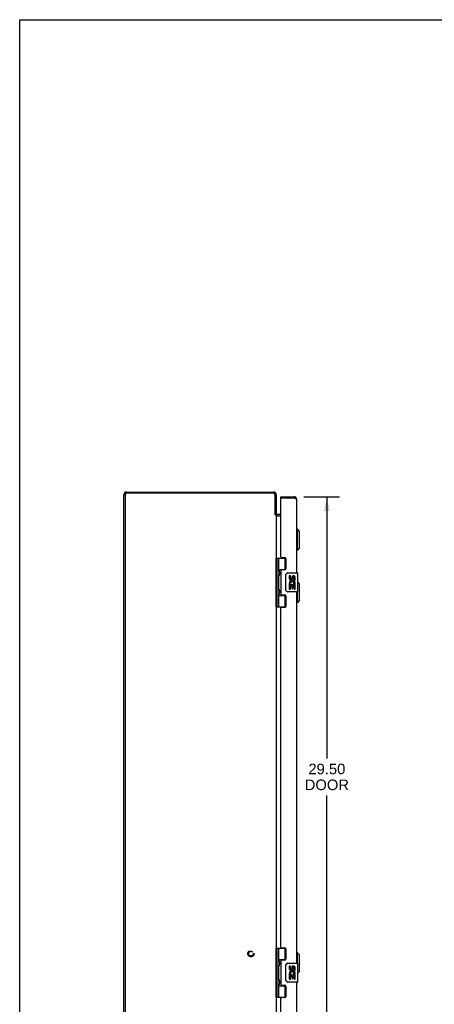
# Model space of a CAD drawing. Header units: inches. Extents: x 0 to 126, y 0 to 81.
# Tile 2 of 5: x 0 to 22, y 30 to 81. Entities that reach past the tile are written whole.
import ezdxf

# ---------------------------------------------------------------- set-up
doc = ezdxf.new("R2010")
doc.units = ezdxf.units.IN
doc.header["$LTSCALE"] = 6.919
doc.header["$MEASUREMENT"] = 0
doc.linetypes.add('HIDDEN', pattern=[0.2, 0.1, -0.1])
doc.layers.get('0').update_dxf_attribs({"linetype": 'CONTINUOUS'})
for name, color, linetype in [('02___PRT_ALL_AXES', 7, 'CONTINUOUS'), ('DEFAULT_2', 8, 'HIDDEN'), ('DIMENSIONS', 7, 'CONTINUOUS')]:
    doc.layers.add(name, color=color, linetype=linetype)
doc.styles.get("Standard").update_dxf_attribs({"font": 'arial.ttf'})
doc.dimstyles.new('DIMSTYLE_1', dxfattribs={"dimtxt": 0.555, "dimasz": 0.74, "dimexe": 0.09, "dimexo": 0.07, "dimgap": 0.0375, "dimtad": 0, "dimtih": 1, "dimtoh": 1, "dimzin": 4, "dimdsep": 46, "dimtxsty": 'Standard', "dimblk": '_FILLED', "dimblk1": '_FILLED', "dimblk2": '_FILLED', "dimcen": 0.09, "dimazin": 1, "dimtfac": 1, "dimtofl": 0, "dimtmove": 0, "dimatfit": 3, "dimldrblk": '_FILLED', "dimfxl": 1, "dimtolj": 1, "dimtzin": 4, "dimarcsym": 0})

# ---------------------------------------------------------------- blocks, each defined once
blk = doc.blocks.new('_FILLED')
at = {"color": 0, "linetype": 'ByBlock'}
blk.add_solid([(0, 0), (-1, 0.2), (-1, -0.2)], dxfattribs=at)
blk = doc.blocks.new('*D5')
at = {"layer": 'DIMENSIONS', "color": 2, "linetype": 'Continuous'}
for p, q in [((14.924, 56.336), (16.793, 56.336)), ((16.127, 56.336), (16.127, 42.593)), ((16.127, 26.836), (16.127, 40.65)), ((14.924, 26.836), (16.793, 26.836))]:
    blk.add_line(p, q, dxfattribs=at)
at = {"layer": 'DIMENSIONS', "color": 2, "linetype": 'Continuous', "xscale": 0.74, "yscale": 0.74, "zscale": 0.74}
for p, rotation in [((16.127, 56.336), 90), ((16.127, 26.836), 270)]:
    blk.add_blockref('_FILLED', p, dxfattribs=dict(at, rotation=rotation))
at = {"layer": 'DIMENSIONS', "color": 2, "linetype": 'Continuous', "insert": (16.127, 42.315), "char_height": 0.555, "width": 2.32316, "attachment_point": 2, "line_spacing_factor": 0.9}
blk.add_mtext('29.50\\PDOOR', dxfattribs=at)

msp = doc.modelspace()

# ---------------------------------------------------------------- linework, layer by layer
at = {"color": 7, "linetype": 'Continuous'}
for p, q in [((0, 0), (0, 81.4)), ((0, 81.4), (125.8, 81.4)), ((13.716, 56.261), (13.716, 56.336)), ((13.731, 56.261), (13.716, 56.261)), ((14.406, 56.336), (14.406, 56.261)), ((13.408, 55.411), (13.468, 55.411)), ((13.425, 55.391), (13.451, 55.411)), ((14.581, 54.637), (14.541, 54.637)), ((14.581, 53.535), (14.581, 54.637)), ((14.699, 54.519), (14.581, 54.637)), ((14.699, 53.653), (14.699, 54.519)), ((14.581, 53.535), (14.541, 53.535)), ((14.699, 53.653), (14.581, 53.535)), ((13.473, 50.557), (13.473, 53.116)), ((13.473, 53.116), (13.958, 53.116)), ((13.513, 50.557), (13.513, 53.116)), ((13.611, 52.419), (13.611, 53.116)), ((13.926, 53.116), (13.926, 52.525)), ((13.468, 52.458), (13.473, 52.458)), ((13.611, 52.525), (13.958, 52.525)), ((13.623, 52.426), (13.625, 52.423)), ((13.625, 52.423), (13.626, 52.419)), ((13.626, 52.419), (13.628, 52.415)), ((13.63, 52.248), (13.627, 52.24)), ((13.628, 52.415), (13.634, 52.399)), ((13.628, 52.399), (13.628, 52.4)), ((13.628, 52.399), (13.628, 52.258)), ((13.628, 52.258), (13.628, 52.258)), ((13.628, 52.258), (13.628, 52.257)), ((13.635, 52.26), (13.63, 52.248)), ((13.634, 52.399), (13.636, 52.395)), ((13.637, 52.264), (13.635, 52.26)), ((13.636, 52.395), (13.638, 52.391)), ((13.638, 52.268), (13.637, 52.264)), ((13.64, 52.273), (13.638, 52.268)), ((13.9, 52.516), (13.952, 52.516)), ((14.076, 52.336), (14.586, 52.336)), ((14.601, 51.351), (14.601, 52.321)), ((13.468, 52.199), (13.473, 52.198)), ((13.611, 51.435), (13.611, 52.238)), ((13.623, 52.229), (13.621, 52.226)), ((13.624, 52.232), (13.623, 52.229)), ((13.625, 52.236), (13.624, 52.232)), ((13.627, 52.24), (13.625, 52.236)), ((13.977, 51.436), (13.977, 52.236)), ((14.699, 51.769), (14.601, 51.866)), ((14.699, 50.903), (14.699, 51.769)), ((13.468, 51.473), (13.473, 51.474)), ((13.468, 51.215), (13.473, 51.214)), ((13.611, 50.557), (13.611, 51.254)), ((13.623, 51.245), (13.621, 51.241)), ((13.623, 51.442), (13.625, 51.438)), ((13.624, 51.248), (13.623, 51.245)), ((13.625, 51.252), (13.624, 51.248)), ((13.625, 51.438), (13.626, 51.435)), ((13.627, 51.256), (13.625, 51.252)), ((13.626, 51.435), (13.628, 51.431)), ((13.63, 51.263), (13.627, 51.256)), ((13.628, 51.431), (13.634, 51.415)), ((13.628, 51.415), (13.628, 51.415)), ((13.628, 51.415), (13.628, 51.274)), ((13.628, 51.274), (13.628, 51.274)), ((13.628, 51.274), (13.628, 51.273)), ((13.635, 51.276), (13.63, 51.263)), ((13.634, 51.415), (13.636, 51.411)), ((13.637, 51.28), (13.635, 51.276)), ((13.636, 51.411), (13.638, 51.406)), ((13.638, 51.284), (13.637, 51.28)), ((13.64, 51.288), (13.638, 51.284)), ((14.586, 51.336), (14.076, 51.336)), ((14.581, 50.785), (14.581, 51.336)), ((13.611, 51.147), (13.958, 51.147)), ((13.952, 51.156), (13.9, 51.156)), ((13.926, 51.147), (13.926, 50.557)), ((14.581, 50.785), (14.541, 50.785)), ((14.699, 50.903), (14.581, 50.785)), ((13.473, 50.557), (13.958, 50.557)), ((13.473, 32.616), (13.958, 32.616)), ((13.473, 30.057), (13.473, 32.616)), ((13.513, 30.057), (13.513, 32.616)), ((13.611, 31.919), (13.611, 32.616)), ((13.926, 32.616), (13.926, 32.025)), ((14.581, 32.387), (14.541, 32.387)), ((14.699, 32.269), (14.581, 32.387)), ((14.581, 31.836), (14.581, 32.387)), ((14.699, 31.403), (14.699, 32.269)), ((13.468, 31.958), (13.473, 31.958)), ((13.468, 31.699), (13.473, 31.698)), ((13.611, 32.025), (13.958, 32.025)), ((13.611, 30.935), (13.611, 31.738)), ((13.623, 31.729), (13.621, 31.726)), ((13.623, 31.926), (13.625, 31.923)), ((13.624, 31.732), (13.623, 31.729)), ((13.625, 31.736), (13.624, 31.732)), ((13.625, 31.923), (13.626, 31.919)), ((13.627, 31.74), (13.625, 31.736)), ((13.626, 31.919), (13.628, 31.915)), ((13.63, 31.748), (13.627, 31.74)), ((13.628, 31.915), (13.634, 31.899)), ((13.628, 31.9), (13.628, 31.899)), ((13.628, 31.899), (13.628, 31.758)), ((13.628, 31.758), (13.628, 31.758)), ((13.628, 31.757), (13.628, 31.758)), ((13.635, 31.76), (13.63, 31.748)), ((13.634, 31.899), (13.636, 31.895)), ((13.637, 31.764), (13.635, 31.76)), ((13.636, 31.895), (13.638, 31.891)), ((13.638, 31.768), (13.637, 31.764)), ((13.64, 31.773), (13.638, 31.768)), ((13.9, 32.016), (13.952, 32.016)), ((13.977, 30.936), (13.977, 31.736)), ((14.076, 31.836), (14.586, 31.836)), ((14.601, 30.851), (14.601, 31.821)), ((14.699, 31.403), (14.601, 31.305)), ((13.468, 30.973), (13.473, 30.974)), ((13.468, 30.715), (13.473, 30.714)), ((13.611, 30.057), (13.611, 30.754)), ((13.611, 30.647), (13.958, 30.647)), ((13.623, 30.745), (13.621, 30.741)), ((13.623, 30.942), (13.625, 30.938)), ((13.624, 30.748), (13.623, 30.745)), ((13.625, 30.752), (13.624, 30.748)), ((13.625, 30.938), (13.626, 30.935)), ((13.627, 30.756), (13.625, 30.752)), ((13.626, 30.935), (13.628, 30.931)), ((13.63, 30.763), (13.627, 30.756)), ((13.628, 30.931), (13.634, 30.915)), ((13.628, 30.915), (13.628, 30.915)), ((13.628, 30.915), (13.628, 30.774)), ((13.628, 30.774), (13.628, 30.774)), ((13.628, 30.773), (13.628, 30.774)), ((13.635, 30.776), (13.63, 30.763)), ((13.634, 30.915), (13.636, 30.911)), ((13.637, 30.78), (13.635, 30.776)), ((13.636, 30.911), (13.638, 30.906)), ((13.638, 30.784), (13.637, 30.78)), ((13.64, 30.788), (13.638, 30.784)), ((13.952, 30.656), (13.9, 30.656)), ((13.926, 30.647), (13.926, 30.057)), ((14.586, 30.836), (14.076, 30.836)), ((13.473, 30.057), (13.958, 30.057))]:
    msp.add_line(p, q, dxfattribs=at)
at = {"color": 3, "linetype": 'Continuous'}
for p, q in [((5.468, 26.731), (5.468, 56.441)), ((5.531, 56.443), (5.531, 26.729)), ((13.325, 56.523), (5.611, 56.523)), ((5.613, 56.586), (13.323, 56.586)), ((13.405, 55.414), (13.405, 56.443)), ((13.468, 56.441), (13.468, 55.411)), ((13.716, 56.336), (14.406, 56.336)), ((13.716, 53.178), (13.716, 56.246)), ((14.406, 56.261), (13.731, 56.261)), ((14.541, 56.201), (14.541, 52.336)), ((13.415, 55.399), (13.413, 55.403)), ((13.468, 55.384), (13.427, 55.384)), ((13.468, 55.384), (13.468, 27.788)), ((13.716, 55.411), (13.538, 55.411)), ((13.484, 55.336), (13.716, 55.336)), ((13.747, 53.147), (13.903, 53.147)), ((13.966, 53.084), (13.966, 52.557)), ((13.716, 52.463), (13.716, 51.21)), ((13.903, 52.494), (13.747, 52.494)), ((14.541, 51.336), (14.541, 31.836)), ((13.747, 51.179), (13.903, 51.179)), ((13.966, 51.116), (13.966, 50.589)), ((13.716, 32.678), (13.716, 50.495)), ((13.903, 50.526), (13.747, 50.526)), ((13.747, 32.647), (13.903, 32.647)), ((13.966, 32.584), (13.966, 32.057)), ((13.716, 31.963), (13.716, 30.71)), ((13.903, 31.994), (13.747, 31.994)), ((13.747, 30.679), (13.903, 30.679)), ((13.966, 30.616), (13.966, 30.089)), ((14.541, 30.836), (14.541, 26.971)), ((13.903, 30.026), (13.747, 30.026)), ((13.716, 26.926), (13.716, 29.995))]:
    msp.add_line(p, q, dxfattribs=at)
for points in [[(14.441, 56.251), (14.433, 56.254), (14.424, 56.256), (14.406, 56.261)], [(14.541, 56.201), (14.541, 56.204), (14.54, 56.206), (14.539, 56.209), (14.537, 56.211), (14.534, 56.214), (14.531, 56.216), (14.527, 56.219), (14.523, 56.221), (14.519, 56.224), (14.514, 56.226), (14.508, 56.229), (14.502, 56.231), (14.495, 56.234), (14.489, 56.236), (14.481, 56.239), (14.474, 56.241), (14.466, 56.244), (14.458, 56.246), (14.45, 56.249), (14.441, 56.251)], [(13.413, 55.403), (13.412, 55.405), (13.411, 55.406), (13.41, 55.407), (13.41, 55.408), (13.409, 55.409), (13.408, 55.411), (13.407, 55.412), (13.406, 55.413), (13.405, 55.414)], [(13.427, 55.384), (13.425, 55.385), (13.424, 55.387), (13.423, 55.388), (13.422, 55.389), (13.421, 55.39), (13.42, 55.391), (13.419, 55.392), (13.419, 55.393), (13.418, 55.395), (13.417, 55.396), (13.416, 55.397), (13.416, 55.398), (13.415, 55.399)], [(13.477, 55.352), (13.474, 55.354), (13.473, 55.355), (13.472, 55.356), (13.471, 55.358), (13.47, 55.359), (13.47, 55.36), (13.469, 55.361), (13.469, 55.362), (13.468, 55.363), (13.468, 55.364)], [(13.473, 55.421), (13.472, 55.42), (13.471, 55.418), (13.47, 55.417), (13.469, 55.415)], [(13.477, 55.426), (13.475, 55.424), (13.474, 55.423), (13.473, 55.421)], [(13.484, 55.438), (13.484, 55.437), (13.484, 55.437), (13.484, 55.436), (13.484, 55.435), (13.484, 55.435), (13.483, 55.434), (13.482, 55.432), (13.481, 55.431), (13.48, 55.43), (13.479, 55.429), (13.477, 55.426)], [(13.48, 55.348), (13.479, 55.35), (13.478, 55.351), (13.477, 55.352)], [(13.484, 55.336), (13.484, 55.337), (13.484, 55.338), (13.484, 55.339), (13.484, 55.341), (13.484, 55.342), (13.483, 55.343), (13.483, 55.345), (13.482, 55.346), (13.481, 55.347), (13.48, 55.348)]]:
    msp.add_lwpolyline(points, dxfattribs=at)
at = {"color": 7, "linetype": 'Continuous'}
for points in [[(13.425, 55.391), (13.424, 55.392), (13.423, 55.393), (13.421, 55.394), (13.42, 55.395), (13.418, 55.396), (13.416, 55.397)], [(13.611, 52.474), (13.611, 52.473), (13.611, 52.472), (13.611, 52.471), (13.611, 52.47), (13.611, 52.469), (13.612, 52.468), (13.612, 52.467), (13.612, 52.466), (13.612, 52.465), (13.612, 52.464), (13.612, 52.463), (13.612, 52.462), (13.613, 52.461), (13.613, 52.46), (13.613, 52.458), (13.613, 52.457), (13.614, 52.456), (13.614, 52.455), (13.614, 52.453), (13.615, 52.452), (13.615, 52.451), (13.615, 52.45), (13.616, 52.448), (13.616, 52.447), (13.617, 52.445), (13.617, 52.444), (13.618, 52.442), (13.618, 52.441), (13.619, 52.439), (13.619, 52.438), (13.62, 52.436), (13.62, 52.435), (13.621, 52.433), (13.621, 52.431), (13.622, 52.43), (13.623, 52.426)], [(13.638, 52.391), (13.639, 52.386), (13.64, 52.384), (13.641, 52.382), (13.642, 52.38), (13.642, 52.378), (13.643, 52.376), (13.644, 52.374), (13.644, 52.372), (13.645, 52.371), (13.646, 52.369), (13.646, 52.367), (13.647, 52.365), (13.647, 52.363), (13.648, 52.362), (13.648, 52.36), (13.649, 52.359), (13.649, 52.357), (13.649, 52.355), (13.65, 52.354), (13.65, 52.352), (13.65, 52.351), (13.651, 52.349), (13.651, 52.348), (13.651, 52.347), (13.651, 52.345), (13.652, 52.344), (13.652, 52.343), (13.652, 52.341), (13.652, 52.34), (13.652, 52.339), (13.652, 52.337), (13.653, 52.336), (13.653, 52.335), (13.653, 52.333), (13.653, 52.332), (13.653, 52.331), (13.653, 52.33), (13.653, 52.328), (13.653, 52.327), (13.653, 52.326), (13.653, 52.325), (13.653, 52.323), (13.653, 52.322), (13.653, 52.321), (13.652, 52.32), (13.652, 52.318), (13.652, 52.317), (13.652, 52.316), (13.652, 52.314), (13.652, 52.313), (13.651, 52.312), (13.651, 52.31), (13.651, 52.309), (13.651, 52.308), (13.65, 52.306), (13.65, 52.305), (13.65, 52.303), (13.649, 52.302), (13.649, 52.3), (13.649, 52.298), (13.648, 52.297), (13.648, 52.295), (13.647, 52.293), (13.647, 52.292), (13.646, 52.29), (13.646, 52.288), (13.645, 52.286), (13.644, 52.284), (13.644, 52.283), (13.643, 52.281), (13.642, 52.279), (13.642, 52.277), (13.641, 52.275), (13.64, 52.273)], [(13.977, 52.236), (13.977, 52.243), (13.977, 52.249), (13.978, 52.255), (13.98, 52.261), (13.981, 52.267), (13.983, 52.273)], [(13.621, 52.226), (13.621, 52.224), (13.62, 52.222), (13.62, 52.221), (13.619, 52.219), (13.619, 52.218), (13.618, 52.216), (13.618, 52.215), (13.617, 52.213), (13.617, 52.212), (13.616, 52.21), (13.616, 52.209), (13.615, 52.207), (13.615, 52.206), (13.615, 52.205), (13.614, 52.203), (13.614, 52.202), (13.614, 52.201), (13.613, 52.2), (13.613, 52.199), (13.613, 52.197), (13.613, 52.196), (13.612, 52.195), (13.612, 52.194), (13.612, 52.193), (13.612, 52.192), (13.612, 52.191), (13.612, 52.19), (13.612, 52.189), (13.611, 52.188), (13.611, 52.187), (13.611, 52.186), (13.611, 52.185), (13.611, 52.184), (13.611, 52.183)], [(13.611, 51.49), (13.611, 51.489), (13.611, 51.488), (13.611, 51.487), (13.611, 51.486), (13.611, 51.485), (13.612, 51.484), (13.612, 51.483), (13.612, 51.482), (13.612, 51.481), (13.612, 51.48), (13.612, 51.479), (13.612, 51.478), (13.613, 51.477), (13.613, 51.475), (13.613, 51.474), (13.613, 51.473), (13.614, 51.472), (13.614, 51.47), (13.614, 51.469), (13.615, 51.468), (13.615, 51.467), (13.615, 51.465), (13.616, 51.464), (13.616, 51.462), (13.617, 51.461), (13.617, 51.46), (13.618, 51.458), (13.618, 51.457), (13.619, 51.455), (13.619, 51.454), (13.62, 51.452), (13.62, 51.45), (13.621, 51.449), (13.621, 51.447), (13.622, 51.445), (13.623, 51.442)], [(13.621, 51.241), (13.621, 51.24), (13.62, 51.238), (13.62, 51.236), (13.619, 51.235), (13.619, 51.233), (13.618, 51.232), (13.618, 51.23), (13.617, 51.229), (13.617, 51.227), (13.616, 51.226), (13.616, 51.225), (13.615, 51.223), (13.615, 51.222), (13.615, 51.221), (13.614, 51.219), (13.614, 51.218), (13.614, 51.217), (13.613, 51.215), (13.613, 51.214), (13.613, 51.213), (13.613, 51.212), (13.612, 51.211), (13.612, 51.21), (13.612, 51.209), (13.612, 51.207), (13.612, 51.206), (13.612, 51.205), (13.612, 51.204), (13.611, 51.203), (13.611, 51.202), (13.611, 51.201), (13.611, 51.2), (13.611, 51.2), (13.611, 51.199)], [(13.638, 51.406), (13.639, 51.402), (13.64, 51.4), (13.641, 51.398), (13.642, 51.396), (13.642, 51.394), (13.643, 51.392), (13.644, 51.39), (13.644, 51.388), (13.645, 51.386), (13.646, 51.385), (13.646, 51.383), (13.647, 51.381), (13.647, 51.379), (13.648, 51.378), (13.648, 51.376), (13.649, 51.374), (13.649, 51.373), (13.649, 51.371), (13.65, 51.37), (13.65, 51.368), (13.65, 51.367), (13.651, 51.365), (13.651, 51.364), (13.651, 51.362), (13.651, 51.361), (13.652, 51.36), (13.652, 51.358), (13.652, 51.357), (13.652, 51.356), (13.652, 51.354), (13.652, 51.353), (13.653, 51.352), (13.653, 51.35), (13.653, 51.349), (13.653, 51.348), (13.653, 51.347), (13.653, 51.345), (13.653, 51.344), (13.653, 51.343), (13.653, 51.342), (13.653, 51.34), (13.653, 51.339), (13.653, 51.338), (13.653, 51.337), (13.652, 51.335), (13.652, 51.334), (13.652, 51.333), (13.652, 51.332), (13.652, 51.33), (13.652, 51.329), (13.651, 51.327), (13.651, 51.326), (13.651, 51.325), (13.651, 51.323), (13.65, 51.322), (13.65, 51.32), (13.65, 51.319), (13.649, 51.317), (13.649, 51.316), (13.649, 51.314), (13.648, 51.313), (13.648, 51.311), (13.647, 51.309), (13.647, 51.308), (13.646, 51.306), (13.646, 51.304), (13.645, 51.302), (13.644, 51.3), (13.644, 51.298), (13.643, 51.296), (13.642, 51.294), (13.642, 51.292), (13.641, 51.29), (13.64, 51.288)], [(13.983, 51.4), (13.981, 51.406), (13.98, 51.412), (13.978, 51.418), (13.977, 51.424), (13.977, 51.43), (13.977, 51.436)], [(13.611, 31.974), (13.611, 31.973), (13.611, 31.972), (13.611, 31.971), (13.611, 31.97), (13.611, 31.969), (13.612, 31.968), (13.612, 31.967), (13.612, 31.966), (13.612, 31.965), (13.612, 31.964), (13.612, 31.963), (13.612, 31.962), (13.613, 31.961), (13.613, 31.96), (13.613, 31.958), (13.613, 31.957), (13.614, 31.956), (13.614, 31.955), (13.614, 31.953), (13.615, 31.952), (13.615, 31.951), (13.615, 31.95), (13.616, 31.948), (13.616, 31.947), (13.617, 31.945), (13.617, 31.944), (13.618, 31.942), (13.618, 31.941), (13.619, 31.939), (13.619, 31.938), (13.62, 31.936), (13.62, 31.935), (13.621, 31.933), (13.621, 31.931), (13.622, 31.93), (13.623, 31.926)], [(13.621, 31.726), (13.621, 31.724), (13.62, 31.722), (13.62, 31.721), (13.619, 31.719), (13.619, 31.718), (13.618, 31.716), (13.618, 31.715), (13.617, 31.713), (13.617, 31.712), (13.616, 31.71), (13.616, 31.709), (13.615, 31.707), (13.615, 31.706), (13.615, 31.705), (13.614, 31.703), (13.614, 31.702), (13.614, 31.701), (13.613, 31.7), (13.613, 31.699), (13.613, 31.697), (13.613, 31.696), (13.612, 31.695), (13.612, 31.694), (13.612, 31.693), (13.612, 31.692), (13.612, 31.691), (13.612, 31.69), (13.612, 31.689), (13.611, 31.688), (13.611, 31.687), (13.611, 31.686), (13.611, 31.685), (13.611, 31.684), (13.611, 31.683)], [(13.638, 31.891), (13.639, 31.886), (13.64, 31.884), (13.641, 31.882), (13.642, 31.88), (13.642, 31.878), (13.643, 31.876), (13.644, 31.874), (13.644, 31.872), (13.645, 31.871), (13.646, 31.869), (13.646, 31.867), (13.647, 31.865), (13.647, 31.863), (13.648, 31.862), (13.648, 31.86), (13.649, 31.859), (13.649, 31.857), (13.649, 31.855), (13.65, 31.854), (13.65, 31.852), (13.65, 31.851), (13.651, 31.849), (13.651, 31.848), (13.651, 31.847), (13.651, 31.845), (13.652, 31.844), (13.652, 31.843), (13.652, 31.841), (13.652, 31.84), (13.652, 31.839), (13.652, 31.837), (13.653, 31.836), (13.653, 31.835), (13.653, 31.833), (13.653, 31.832), (13.653, 31.831), (13.653, 31.83), (13.653, 31.828), (13.653, 31.827), (13.653, 31.826), (13.653, 31.825), (13.653, 31.823), (13.653, 31.822), (13.653, 31.821), (13.652, 31.82), (13.652, 31.818), (13.652, 31.817), (13.652, 31.816), (13.652, 31.814), (13.652, 31.813), (13.651, 31.812), (13.651, 31.81), (13.651, 31.809), (13.651, 31.808), (13.65, 31.806), (13.65, 31.805), (13.65, 31.803), (13.649, 31.802), (13.649, 31.8), (13.649, 31.798), (13.648, 31.797), (13.648, 31.795), (13.647, 31.793), (13.647, 31.792), (13.646, 31.79), (13.646, 31.788), (13.645, 31.786), (13.644, 31.784), (13.644, 31.783), (13.643, 31.781), (13.642, 31.779), (13.642, 31.777), (13.641, 31.775), (13.64, 31.773)], [(13.977, 31.736), (13.977, 31.743), (13.977, 31.749), (13.978, 31.755), (13.98, 31.761), (13.981, 31.767), (13.983, 31.773)], [(13.611, 30.99), (13.611, 30.989), (13.611, 30.988), (13.611, 30.987), (13.611, 30.986), (13.611, 30.985), (13.612, 30.984), (13.612, 30.983), (13.612, 30.982), (13.612, 30.981), (13.612, 30.98), (13.612, 30.979), (13.612, 30.978), (13.613, 30.977), (13.613, 30.975), (13.613, 30.974), (13.613, 30.973), (13.614, 30.972), (13.614, 30.97), (13.614, 30.969), (13.615, 30.968), (13.615, 30.967), (13.615, 30.965), (13.616, 30.964), (13.616, 30.962), (13.617, 30.961), (13.617, 30.96), (13.618, 30.958), (13.618, 30.957), (13.619, 30.955), (13.619, 30.954), (13.62, 30.952), (13.62, 30.95), (13.621, 30.949), (13.621, 30.947), (13.622, 30.945), (13.623, 30.942)], [(13.621, 30.741), (13.621, 30.74), (13.62, 30.738), (13.62, 30.736), (13.619, 30.735), (13.619, 30.733), (13.618, 30.732), (13.618, 30.73), (13.617, 30.729), (13.617, 30.727), (13.616, 30.726), (13.616, 30.725), (13.615, 30.723), (13.615, 30.722), (13.615, 30.721), (13.614, 30.719), (13.614, 30.718), (13.614, 30.717), (13.613, 30.715), (13.613, 30.714), (13.613, 30.713), (13.613, 30.712), (13.612, 30.711), (13.612, 30.71), (13.612, 30.709), (13.612, 30.707), (13.612, 30.706), (13.612, 30.705), (13.612, 30.704), (13.611, 30.703), (13.611, 30.702), (13.611, 30.701), (13.611, 30.7), (13.611, 30.7), (13.611, 30.699)], [(13.638, 30.906), (13.639, 30.902), (13.64, 30.9), (13.641, 30.898), (13.642, 30.896), (13.642, 30.894), (13.643, 30.892), (13.644, 30.89), (13.644, 30.888), (13.645, 30.886), (13.646, 30.885), (13.646, 30.883), (13.647, 30.881), (13.647, 30.879), (13.648, 30.878), (13.648, 30.876), (13.649, 30.874), (13.649, 30.873), (13.649, 30.871), (13.65, 30.87), (13.65, 30.868), (13.65, 30.867), (13.651, 30.865), (13.651, 30.864), (13.651, 30.862), (13.651, 30.861), (13.652, 30.86), (13.652, 30.858), (13.652, 30.857), (13.652, 30.856), (13.652, 30.854), (13.652, 30.853), (13.653, 30.852), (13.653, 30.85), (13.653, 30.849), (13.653, 30.848), (13.653, 30.847), (13.653, 30.845), (13.653, 30.844), (13.653, 30.843), (13.653, 30.842), (13.653, 30.84), (13.653, 30.839), (13.653, 30.838), (13.653, 30.837), (13.652, 30.835), (13.652, 30.834), (13.652, 30.833), (13.652, 30.832), (13.652, 30.83), (13.652, 30.829), (13.651, 30.827), (13.651, 30.826), (13.651, 30.825), (13.651, 30.823), (13.65, 30.822), (13.65, 30.82), (13.65, 30.819), (13.649, 30.817), (13.649, 30.816), (13.649, 30.814), (13.648, 30.813), (13.648, 30.811), (13.647, 30.809), (13.647, 30.808), (13.646, 30.806), (13.646, 30.804), (13.645, 30.802), (13.644, 30.8), (13.644, 30.798), (13.643, 30.796), (13.642, 30.794), (13.642, 30.792), (13.641, 30.79), (13.64, 30.788)], [(13.983, 30.9), (13.981, 30.906), (13.98, 30.912), (13.978, 30.918), (13.977, 30.924), (13.977, 30.93), (13.977, 30.936)]]:
    msp.add_lwpolyline(points, dxfattribs=at)
at = {"color": 3, "linetype": 'Continuous'}
for centre, radius, start, end in [((5.613, 56.441), 0.145, 90, 180), ((5.611, 56.443), 0.08, 90, 180), ((13.323, 56.441), 0.145, 0, 90), ((13.325, 56.443), 0.08, 0, 90), ((13.731, 56.246), 0.015, 90, 180), ((14.406, 56.201), 0.135, 0, 90), ((13.538, 55.481), 0.07, 183.2308, 270), ((13.747, 53.178), 0.031, 180, 270), ((13.903, 53.084), 0.063, 0, 90), ((13.747, 52.463), 0.031, 90, 180), ((13.903, 52.557), 0.063, 270, 360), ((13.747, 51.21), 0.031, 180, 270), ((13.903, 51.116), 0.063, 0, 90), ((13.747, 50.495), 0.031, 90, 180), ((13.903, 50.589), 0.063, 270, 360), ((13.747, 32.678), 0.031, 180, 270), ((13.903, 32.584), 0.063, 0, 90), ((13.747, 31.963), 0.031, 90, 180), ((13.903, 32.057), 0.063, 270, 360), ((13.747, 30.71), 0.031, 180, 270), ((13.903, 30.616), 0.063, 0, 90), ((13.747, 29.995), 0.031, 90, 180), ((13.903, 30.089), 0.063, 270, 360)]:
    msp.add_arc(centre, radius, start, end, dxfattribs=at)
at = {"color": 7, "linetype": 'Continuous'}
for centre, radius, start, end in [((14.406, 56.201), 0.06, 58.2145, 90), ((13.538, 55.481), 0.145, 218.7549, 221.966), ((13.538, 55.481), 0.145, 246.1287, 270), ((13.538, 52.398), 0.09, 0.672, 34.9249), ((13.538, 52.258), 0.09, 325.0751, 359.328), ((14.076, 52.236), 0.1, 90, 158.7946), ((14.586, 52.321), 0.015, 0, 90), ((13.538, 51.414), 0.09, 0.672, 34.9249), ((13.538, 51.274), 0.09, 325.0751, 359.328), ((14.076, 51.436), 0.1, 201.205, 270), ((14.586, 51.351), 0.015, 270, 360), ((13.538, 31.898), 0.09, 0.672, 34.9249), ((13.538, 31.758), 0.09, 325.0751, 359.328), ((14.076, 31.736), 0.1, 90, 158.7946), ((14.586, 31.821), 0.015, 0, 90), ((13.538, 30.914), 0.09, 0.672, 34.9249), ((13.538, 30.774), 0.09, 325.0751, 359.328), ((14.076, 30.936), 0.1, 201.205, 270), ((14.586, 30.851), 0.015, 270, 360)]:
    msp.add_arc(centre, radius, start, end, dxfattribs=at)
for centre in [(13.706, 52.328), (13.706, 51.344), (13.706, 31.828), (13.706, 30.844)]:
    msp.add_ellipse(centre, major_axis=(0, 0.188), ratio=0.57735, start_param=1.066602, end_param=2.074991, dxfattribs=at)
at = {"layer": '02___PRT_ALL_AXES', "color": 7, "linetype": 'Continuous'}
for p, q in [((13.9, 52.516), (13.9, 52.494)), ((14.152, 52.182), (14.152, 52.046)), ((14.215, 52.182), (14.152, 52.182)), ((14.204, 51.721), (14.232, 51.74)), ((14.215, 52.046), (14.215, 52.182)), ((14.28, 52.108), (14.28, 52.039)), ((14.34, 52.046), (14.34, 52.088)), ((14.395, 51.757), (14.453, 51.732)), ((14.403, 51.952), (14.403, 52.088)), ((14.403, 51.952), (14.464, 51.952)), ((14.464, 51.952), (14.464, 52.108)), ((14.464, 51.768), (14.464, 51.821)), ((14.152, 51.721), (14.152, 51.491)), ((14.17, 51.721), (14.152, 51.721)), ((14.152, 51.491), (14.215, 51.491)), ((14.204, 51.721), (14.464, 51.721)), ((14.215, 51.491), (14.215, 51.658)), ((14.215, 51.658), (14.28, 51.658)), ((14.28, 51.658), (14.28, 51.522)), ((14.28, 51.522), (14.34, 51.522)), ((14.34, 51.522), (14.34, 51.658)), ((14.34, 51.658), (14.403, 51.658)), ((14.403, 51.491), (14.403, 51.658)), ((14.403, 51.491), (14.464, 51.491)), ((14.464, 51.491), (14.464, 51.721)), ((13.9, 51.179), (13.9, 51.156)), ((13.9, 32.016), (13.9, 31.994)), ((14.215, 31.682), (14.152, 31.682)), ((14.152, 31.682), (14.152, 31.546)), ((14.215, 31.546), (14.215, 31.682)), ((14.28, 31.608), (14.28, 31.539)), ((14.34, 31.546), (14.34, 31.588)), ((14.403, 31.452), (14.403, 31.588)), ((14.464, 31.452), (14.464, 31.608)), ((14.17, 31.221), (14.152, 31.221)), ((14.152, 31.221), (14.152, 30.991)), ((14.204, 31.221), (14.232, 31.24)), ((14.204, 31.221), (14.464, 31.221)), ((14.215, 31.158), (14.28, 31.158)), ((14.215, 30.991), (14.215, 31.158)), ((14.28, 31.158), (14.28, 31.022)), ((14.34, 31.158), (14.403, 31.158)), ((14.34, 31.022), (14.34, 31.158)), ((14.395, 31.257), (14.453, 31.232)), ((14.403, 31.452), (14.464, 31.452)), ((14.403, 30.991), (14.403, 31.158)), ((14.464, 31.268), (14.464, 31.321)), ((14.464, 30.991), (14.464, 31.221)), ((13.9, 30.679), (13.9, 30.656)), ((14.152, 30.991), (14.215, 30.991)), ((14.28, 31.022), (14.34, 31.022)), ((14.403, 30.991), (14.464, 30.991))]:
    msp.add_line(p, q, dxfattribs=at)
at = {"layer": '02___PRT_ALL_AXES', "color": 8, "linetype": 'HIDDEN'}
msp.add_circle((12.143, 32.336), 0.124, dxfattribs=at)
at = {"layer": '02___PRT_ALL_AXES', "color": 7, "linetype": 'Continuous'}
for centre, radius, start, end in [((14.306, 51.794), 0.154, 161.4199, 206.1963), ((14.246, 52.046), 0.0943, 180, 360), ((14.309, 51.794), 0.157, 9.7031, 161.8791), ((14.309, 51.794), 0.157, 205.737, 207.8532), ((14.246, 52.046), 0.0314, 180, 261.2295), ((14.309, 51.794), 0.0943, 336.5966, 215.1122), ((14.245, 52.051), 0.0362, 263.4285, 341.7628), ((14.372, 52.088), 0.0943, 71.7267, 167.4338), ((14.372, 52.088), 0.0314, 0, 180.0485), ((14.372, 52.088), 0.0943, 12.5402, 71.701), ((14.309, 51.794), 0.157, 336.5966, 350.2969), ((14.372, 31.588), 0.0943, 71.7267, 167.4338), ((14.372, 31.588), 0.0314, 0, 180.0485), ((14.372, 31.588), 0.0943, 12.5402, 71.701), ((14.306, 31.294), 0.154, 161.4199, 206.1963), ((14.246, 31.546), 0.0943, 180, 360), ((14.309, 31.294), 0.157, 9.7031, 161.8791), ((14.309, 31.294), 0.157, 205.737, 207.8532), ((14.246, 31.546), 0.0314, 180, 261.2295), ((14.309, 31.294), 0.0943, 336.5966, 215.1122), ((14.245, 31.551), 0.0362, 263.4285, 341.7628), ((14.309, 31.294), 0.157, 336.5966, 350.2969)]:
    msp.add_arc(centre, radius, start, end, dxfattribs=at)
at = {"layer": 'DEFAULT_2', "color": 8, "linetype": 'HIDDEN'}
for radius in [0.164, 0.124]:
    msp.add_circle((12.143, 32.336), radius, dxfattribs=at)

# ---------------------------------------------------------------- dimensions: what is measured, and where the dimension line sits
at = {"layer": 'DIMENSIONS', "color": 2, "linetype": 'Continuous'}
dim = msp.add_linear_dim(base=(16.127, 26.836), p1=(14.854, 56.336), p2=(14.854, 26.836), angle=270, text='<>\\PDOOR', dimstyle='DIMSTYLE_1', dxfattribs=at)
dim.commit()
dim.dimension.update_dxf_attribs({"geometry": '*D5', "text_midpoint": (16.127, 41.622), "dimtype": 160})

doc.saveas('drawing.dxf')
